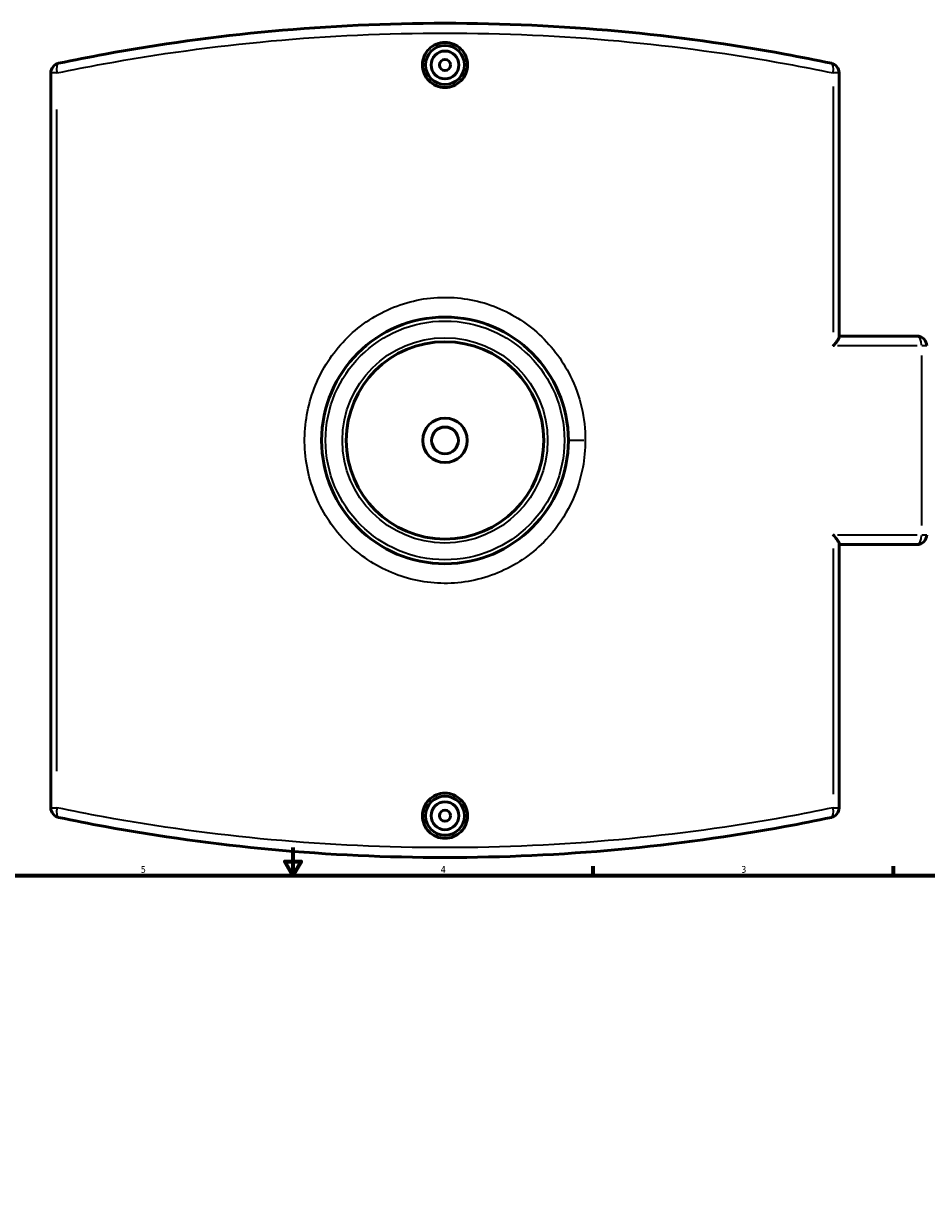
# Model space of a CAD drawing. Header units: inches. Extents: x -5.8 to 56.1, y -15.9 to 36.3.
# Tile 5 of 8: x 13.2 to 26, y 16.6 to 33.1. Entities that reach past the tile are written whole.
import ezdxf

# ---------------------------------------------------------------- set-up
doc = ezdxf.new("R2010")
doc.units = ezdxf.units.IN
doc.header["$MEASUREMENT"] = 0
for name, color, linetype, lineweight in [('Border (ANSI)', 7, 'Continuous', 70), ('Visible (ANSI)', 7, 'Continuous', 50), ('Visible Narrow (ANSI)', 7, 'Continuous', 35)]:
    doc.layers.add(name, color=color, linetype=linetype, lineweight=lineweight)
doc.styles.add('Note Text (ANSI)', font='tahoma.ttf')

# ---------------------------------------------------------------- blocks, each defined once
blk = doc.blocks.new('Borders Default Border')
at = {"layer": 'Border (ANSI)'}
for p, q in [((21.25, 21), (21.25, 21.134)), ((25.5, 21), (25.5, 21.134))]:
    blk.add_line(p, q, dxfattribs=at)
at = {"layer": 'Border (ANSI)', "flags": 128}
for points in [[(17, 21.4), (17, 21), (16.885, 21.2), (17.115, 21.2), (17, 21)], [(0.5, 1), (0.5, 21), (33.5, 21), (33.5, 1), (0.5, 1)]]:
    blk.add_lwpolyline(points, dxfattribs=at)
at = {"layer": 'Border (ANSI)', "color": 5, "true_color": 0x0000ff, "char_height": 0.0945, "attachment_point": 7, "style": 'Note Text (ANSI)'}
for s, insert in [('5', (14.847, 21.038)), ('4', (19.092, 21.04)), ('3', (23.346, 21.038))]:
    blk.add_mtext(s, dxfattribs=dict(at, insert=insert))

msp = doc.modelspace()

# ---------------------------------------------------------------- linework, layer by layer
at = {"layer": 'Visible (ANSI)'}
for p, q in [((13.572, 32.363), (13.572, 21.96)), ((24.732, 28.627), (24.732, 32.363)), ((24.732, 28.638), (25.832, 28.638)), ((24.732, 21.96), (24.732, 25.696)), ((25.832, 25.685), (24.732, 25.685))]:
    msp.add_line(p, q, dxfattribs=at)
for centre, radius in [((19.152, 32.476), 0.276), ((19.152, 32.476), 0.197), ((19.152, 32.476), 0.0787), ((19.152, 27.161), 1.746), ((19.152, 27.161), 1.397), ((19.152, 27.161), 0.315), ((19.152, 27.161), 0.189), ((19.152, 21.847), 0.276), ((19.152, 21.847), 0.197), ((19.152, 21.847), 0.0787)]:
    msp.add_circle(centre, radius, dxfattribs=at)
for centre, start, end in [((13.711, 32.363), 101.8383, 180), ((24.592, 32.363), 0, 78.1617), ((25.832, 28.498), 0, 90), ((25.832, 25.825), 270, 0), ((13.711, 21.96), 180, 258.1617), ((24.592, 21.96), 281.8383, 0)]:
    msp.add_arc(centre, 0.139, start, end, dxfattribs=at)
for points, knots in [([(24.621, 32.499), (24.405, 32.545), (24.186, 32.588), (23.201, 32.769), (22.41, 32.879), (20.796, 33.028), (19.974, 33.066), (19.152, 33.066), (18.33, 33.066), (17.508, 33.028), (15.894, 32.879), (15.103, 32.769), (14.118, 32.588), (13.899, 32.545), (13.683, 32.499)], [3.865406, 3.865406, 3.865406, 3.865406, 5.671877, 5.671877, 11.903376, 11.903376, 18.13488, 18.13488, 18.13488, 24.366384, 24.366384, 30.597884, 30.597884, 32.404389, 32.404389, 32.404389, 32.404389]), ([(19.471, 32.476), (19.471, 32.436), (19.463, 32.393), (19.431, 32.314), (19.406, 32.279), (19.349, 32.222), (19.313, 32.197), (19.235, 32.165), (19.192, 32.157), (19.112, 32.157), (19.069, 32.165), (18.99, 32.197), (18.954, 32.222), (18.898, 32.279), (18.873, 32.314), (18.84, 32.393), (18.832, 32.436), (18.832, 32.476), (18.832, 32.516), (18.84, 32.559), (18.873, 32.638), (18.898, 32.673), (18.954, 32.73), (18.99, 32.755), (19.069, 32.787), (19.112, 32.795), (19.192, 32.795), (19.235, 32.787), (19.313, 32.755), (19.349, 32.73), (19.406, 32.673), (19.431, 32.638), (19.463, 32.559), (19.471, 32.516), (19.471, 32.476)], [2.444121, 2.444121, 2.444121, 2.444121, 2.74967, 2.74967, 3.055219, 3.055219, 3.3607, 3.3607, 3.666182, 3.666182, 3.971663, 3.971663, 4.277145, 4.277145, 4.582694, 4.582694, 4.888242, 4.888242, 4.888242, 5.193791, 5.193791, 5.49934, 5.49934, 5.804822, 5.804822, 6.110303, 6.110303, 6.415784, 6.415784, 6.721266, 6.721266, 7.026815, 7.026815, 7.332364, 7.332364, 7.332364, 7.332364]), ([(24.645, 28.498), (24.646, 28.498), (24.646, 28.499), (24.659, 28.513), (24.672, 28.528), (24.695, 28.556), (24.704, 28.569), (24.72, 28.594), (24.726, 28.606), (24.731, 28.62), (24.732, 28.624), (24.732, 28.627)], [-0.0011904, -0.0011904, -0.0011904, -0.0011904, 0, 0, 0.1585664, 0.1585664, 0.309681, 0.309681, 0.4630956, 0.4630956, 0.5339163, 0.5339163, 0.5339163, 0.5339163]), ([(24.732, 25.696), (24.732, 25.702), (24.729, 25.71), (24.719, 25.732), (24.709, 25.746), (24.684, 25.782), (24.665, 25.803), (24.646, 25.824), (24.646, 25.825), (24.645, 25.825)], [0, 0, 0, 0, 0.1266551, 0.1266551, 0.3018845, 0.3018845, 0.5286287, 0.5286287, 0.5298066, 0.5298066, 0.5298066, 0.5298066]), ([(19.471, 21.847), (19.471, 21.807), (19.463, 21.764), (19.431, 21.685), (19.406, 21.65), (19.349, 21.593), (19.313, 21.568), (19.235, 21.536), (19.192, 21.528), (19.112, 21.528), (19.069, 21.536), (18.99, 21.568), (18.954, 21.593), (18.898, 21.65), (18.873, 21.685), (18.84, 21.764), (18.832, 21.807), (18.832, 21.887), (18.84, 21.93), (18.873, 22.009), (18.898, 22.044), (18.954, 22.101), (18.99, 22.126), (19.069, 22.158), (19.112, 22.166), (19.192, 22.166), (19.235, 22.158), (19.313, 22.126), (19.349, 22.101), (19.406, 22.044), (19.431, 22.009), (19.463, 21.93), (19.471, 21.887), (19.471, 21.847)], [0, 0, 0, 0, 0.305549, 0.305549, 0.611098, 0.611098, 0.916579, 0.916579, 1.222061, 1.222061, 1.527542, 1.527542, 1.833024, 1.833024, 2.138572, 2.138572, 2.444121, 2.444121, 2.74967, 2.74967, 3.055219, 3.055219, 3.3607, 3.3607, 3.666182, 3.666182, 3.971663, 3.971663, 4.277145, 4.277145, 4.582694, 4.582694, 4.888242, 4.888242, 4.888242, 4.888242]), ([(13.683, 21.824), (13.899, 21.778), (14.118, 21.735), (15.103, 21.554), (15.894, 21.444), (17.508, 21.295), (18.33, 21.256), (19.152, 21.256), (19.974, 21.256), (20.796, 21.295), (22.41, 21.444), (23.201, 21.554), (24.186, 21.735), (24.405, 21.778), (24.621, 21.824)], [1.339988, 1.339988, 1.339988, 1.339988, 3.146493, 3.146493, 9.377992, 9.377992, 15.609496, 15.609496, 15.609496, 21.841001, 21.841001, 28.0725, 28.0725, 29.878971, 29.878971, 29.878971, 29.878971])]:
    msp.add_open_spline(points, degree=3, knots=knots, dxfattribs=at)
at = {"layer": 'Visible Narrow (ANSI)'}
for p, q in [((13.651, 32.363), (13.572, 32.363)), ((24.732, 32.363), (24.653, 32.363)), ((24.645, 32.17), (24.645, 28.692)), ((13.658, 22.48), (13.658, 31.843)), ((25.836, 28.498), (24.709, 28.498)), ((25.972, 28.498), (25.904, 28.498)), ((25.898, 28.365), (25.898, 25.958)), ((21.119, 27.161), (20.899, 27.161)), ((24.709, 25.825), (25.836, 25.825)), ((25.904, 25.825), (25.972, 25.825)), ((24.645, 25.631), (24.645, 22.153)), ((13.572, 21.96), (13.651, 21.96)), ((24.653, 21.96), (24.732, 21.96))]:
    msp.add_line(p, q, dxfattribs=at)
for radius in [1.69, 1.453]:
    msp.add_circle((19.152, 27.161), radius, dxfattribs=at)
for centre, major_axis, ratio, start_param, end_param in [((13.711, 32.363), (-0.029, 0.136), 0.37331, 0.074635, 1.418071), ((24.592, 32.363), (0.029, 0.136), 0.37331, 4.865114, 6.20855), ((25.832, 28.498), (0, 0.139), 0.466928, 4.790929, 6.204645), ((25.832, 25.825), (0, -0.139), 0.466928, 0.07854, 1.492257), ((13.711, 21.96), (-0.029, -0.136), 0.37331, 4.865114, 6.20855), ((24.592, 21.96), (0.029, -0.136), 0.37331, 0.074635, 1.418071)]:
    msp.add_ellipse(centre, major_axis=major_axis, ratio=ratio, start_param=start_param, end_param=end_param, dxfattribs=at)
for points, knots in [([(13.658, 32.363), (13.876, 32.408), (14.096, 32.451), (15.085, 32.631), (15.879, 32.741), (17.5, 32.889), (18.326, 32.927), (19.152, 32.927), (19.978, 32.927), (20.803, 32.889), (22.424, 32.741), (23.219, 32.631), (24.208, 32.451), (24.428, 32.408), (24.645, 32.363)], [-32.404389, -32.404389, -32.404389, -32.404389, -30.597884, -30.597884, -24.366384, -24.366384, -18.13488, -18.13488, -18.13488, -11.903376, -11.903376, -5.671877, -5.671877, -3.865406, -3.865406, -3.865406, -3.865406]), ([(21.138, 27.161), (21.138, 27.477), (21.065, 27.792), (20.809, 28.309), (20.646, 28.521), (20.259, 28.862), (20.036, 28.993), (19.555, 29.161), (19.298, 29.197), (18.783, 29.169), (18.525, 29.101), (18.056, 28.871), (17.845, 28.709), (17.503, 28.32), (17.371, 28.095), (17.198, 27.608), (17.157, 27.347), (17.176, 26.822), (17.238, 26.558), (17.455, 26.076), (17.61, 25.858), (17.986, 25.502), (18.204, 25.363), (18.678, 25.178), (18.934, 25.132), (19.449, 25.142), (19.708, 25.2), (20.185, 25.412), (20.403, 25.566), (20.706, 25.887), (20.812, 26.034), (20.994, 26.375), (21.063, 26.572), (21.126, 26.903), (21.138, 27.032), (21.138, 27.161)], [-26.757787, -26.757787, -26.757787, -26.757787, -24.768641, -24.768641, -23.101873, -23.101873, -21.473782, -21.473782, -19.836151, -19.836151, -18.158001, -18.158001, -16.48896, -16.48896, -14.859781, -14.859781, -13.224267, -13.224267, -11.547107, -11.547107, -9.876748, -9.876748, -8.246323, -8.246323, -6.612109, -6.612109, -4.936513, -4.936513, -3.264089, -3.264089, -2.121931, -2.121931, -0.816127, -0.816127, 0, 0, 0, 0]), ([(24.645, 21.96), (24.428, 21.915), (24.208, 21.872), (23.219, 21.692), (22.424, 21.582), (20.803, 21.434), (19.978, 21.396), (19.152, 21.396), (18.326, 21.396), (17.5, 21.434), (15.879, 21.582), (15.085, 21.692), (14.096, 21.872), (13.876, 21.915), (13.658, 21.96)], [-29.878971, -29.878971, -29.878971, -29.878971, -28.0725, -28.0725, -21.841001, -21.841001, -15.609496, -15.609496, -15.609496, -9.377992, -9.377992, -3.146493, -3.146493, -1.339988, -1.339988, -1.339988, -1.339988])]:
    msp.add_open_spline(points, degree=3, knots=knots, dxfattribs=at)

# ---------------------------------------------------------------- block references
msp.add_blockref('Borders Default Border', (0, 0))

doc.saveas('drawing.dxf')
